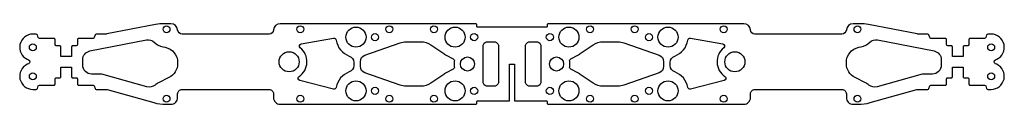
# Model space of a CAD drawing. Header units: millimetres. Extents: x -221 to 221, y -19 to 17.
import ezdxf

# ---------------------------------------------------------------- set-up
doc = ezdxf.new("R2010")
doc.units = ezdxf.units.MM

msp = doc.modelspace()

# ---------------------------------------------------------------- linework, layer by layer
for points in [[(15.75, -18.56, 0.414214), (16.25, -19.06), (104, -19.06, 0.414214), (107, -16.06), (107, -14.4, -0.414214), (109, -12.4), (148, -12.4, -0.414214), (150, -14.4), (150, -16.06, 0.414214), (153, -19.06), (155.27, -19.06, 0.067824), (160.63, -18.34), (181.61, -12.51, -0.067824), (182.41, -12.4), (186.58, -12.4, 0.320651), (187.06, -12.06), (187.47, -10.84, -0.320651), (187.95, -10.5), (194.5, -10.5, 0.414214), (195, -10), (195, -7.7, -0.414214), (195.5, -7.2), (197.09, -7.2, 0.414214), (197.59, -6.7), (197.59, -2.4), (202.41, -2.4), (202.41, -6.7, 0.414214), (202.91, -7.2), (204.5, -7.2, -0.414214), (205, -7.7), (205, -10, 0.414214), (205.5, -10.5), (212.05, -10.5, -0.320651), (212.53, -10.84), (212.94, -12.06, 0.320651), (213.42, -12.4), (214.97, -12.4, 0.803937), (217.45, -1.14), (216.94, -0.91, -0.639384), (216.94, 0.91), (217.45, 1.14, 0.803937), (214.97, 12.4), (213.42, 12.4, 0.320651), (212.94, 12.06), (212.53, 10.84, -0.320651), (212.05, 10.5), (205.5, 10.5, 0.414214), (205, 10), (205, 7.7, -0.414214), (204.5, 7.2), (202.91, 7.2, 0.414214), (202.41, 6.7), (202.41, 2.4), (197.59, 2.4), (197.59, 6.7, 0.414214), (197.09, 7.2), (195.5, 7.2, -0.414214), (195, 7.7), (195, 10, 0.414214), (194.5, 10.5), (187.95, 10.5, -0.320651), (187.47, 10.84), (187.06, 12.06, 0.320651), (186.58, 12.4), (182.29, 12.4, -0.048032), (181.72, 12.46), (159.89, 16.7, 0.048032), (156.07, 17.06), (153, 17.06, 0.394709), (150.01, 14.27, -0.394709), (148.01, 12.4), (108.99, 12.4, -0.394709), (106.99, 14.27, 0.394709), (104, 17.06), (16.25, 17.06, 0.414214), (15.75, 16.56), (15.75, 15.86, -0.414214), (15.45, 15.56), (-15.45, 15.56, -0.414214), (-15.75, 15.86), (-15.75, 16.56, 0.414214), (-16.25, 17.06), (-104, 17.06, 0.394709), (-106.99, 14.27, -0.394709), (-108.99, 12.4), (-148.01, 12.4, -0.394709), (-150.01, 14.27, 0.394709), (-153, 17.06), (-156.07, 17.06, 0.048032), (-159.89, 16.7), (-181.72, 12.46, -0.048032), (-182.29, 12.4), (-186.58, 12.4, 0.320651), (-187.06, 12.06), (-187.47, 10.84, -0.320651), (-187.95, 10.5), (-194.5, 10.5, 0.414214), (-195, 10), (-195, 7.7, -0.414214), (-195.5, 7.2), (-197.09, 7.2, 0.414214), (-197.59, 6.7), (-197.59, 2.4), (-202.41, 2.4), (-202.41, 6.7, 0.414214), (-202.91, 7.2), (-204.5, 7.2, -0.414214), (-205, 7.7), (-205, 10, 0.414214), (-205.5, 10.5), (-212.05, 10.5, -0.320651), (-212.53, 10.84), (-212.94, 12.06, 0.320651), (-213.42, 12.4), (-214.97, 12.4, 0.803937), (-217.45, 1.14), (-216.94, 0.91, -0.639384), (-216.94, -0.91), (-217.45, -1.14, 0.803937), (-214.97, -12.4), (-213.42, -12.4, 0.320651), (-212.94, -12.06), (-212.53, -10.84, -0.320651), (-212.05, -10.5), (-205.5, -10.5, 0.414214), (-205, -10), (-205, -7.7, -0.414214), (-204.5, -7.2), (-202.91, -7.2, 0.414214), (-202.41, -6.7), (-202.41, -2.4), (-197.59, -2.4), (-197.59, -6.7, 0.414214), (-197.09, -7.2), (-195.5, -7.2, -0.414214), (-195, -7.7), (-195, -10, 0.414214), (-194.5, -10.5), (-187.95, -10.5, -0.320651), (-187.47, -10.84), (-187.06, -12.06, 0.320651), (-186.58, -12.4), (-182.41, -12.4, -0.067824), (-181.61, -12.51), (-160.63, -18.34, 0.067824), (-155.27, -19.06), (-153, -19.06, 0.414214), (-150, -16.06), (-150, -14.4, -0.414214), (-148, -12.4), (-109, -12.4, -0.414214), (-107, -14.4), (-107, -16.06, 0.414214), (-104, -19.06), (-16.25, -19.06, 0.414214), (-15.75, -18.56), (-15.75, -17.87, -0.414214), (-15.45, -17.57), (-1.05, -17.57), (-1.05, -1), (1.05, -1), (1.05, -17.57), (15.45, -17.57, -0.414214), (15.75, -17.87)], [(-158.55, -9.39, 0.059946), (-160.15, -10.44, -0.247239), (-163.79, -11.23), (-184.03, -5.61, 0.067824), (-184.83, -5.5), (-188.59, -5.5, -0.414214), (-192.59, -1.5), (-192.59, 0.93, -0.359038), (-189.35, 4.86), (-164.02, 9.78, -0.24225), (-160.5, 8.76, 0.139432), (-156.63, 6.73), (-155.58, 6.51, -0.355495), (-150, -0.34), (-150, -0.82, -0.285299), (-153.9, -7.1)], [(-80.09, -12.28), (-95.22, -8.44, -0.648232), (-95.53, -6.64, 0.50759), (-95.03, 6.27, -0.648232), (-94.58, 8.04), (-80.05, 10.54, -0.414214), (-78.9, 9.72, 0.276867), (-73.01, 2.58, -0.31759), (-71.01, -0.25), (-71.01, -1.75, -0.31759), (-73.01, -4.58, 0.271857), (-78.87, -11.56, -0.414214)], [(-26.38, 1.27, -0.329203), (-25.88, 0.19, 0.100386), (-25.88, -2.19, -0.329203), (-26.38, -3.27), (-29.86, -5.16, 0.025227), (-30.63, -5.64), (-36.41, -9.59, -0.151051), (-40.92, -10.98), (-47.55, -10.98, -0.085198), (-50.21, -10.52), (-66.01, -4.94, -0.3178), (-68.01, -2.11), (-68.01, 0.11, -0.3178), (-66.01, 2.94), (-50.21, 8.52, -0.085198), (-47.55, 8.98), (-40.92, 8.98, -0.151051), (-36.41, 7.59), (-30.63, 3.64, 0.025227), (-29.86, 3.16)], [(-6, -9, -0.414214), (-8, -11), (-11, -11, -0.414214), (-13, -9), (-13, 7, -0.414214), (-11, 9), (-8, 9, -0.414214), (-6, 7)], [(8, -11, -0.414214), (6, -9), (6, 7, -0.414214), (8, 9), (11, 9, -0.414214), (13, 7), (13, -9, -0.414214), (11, -11)], [(25.88, 0.19, -0.329203), (26.38, 1.27), (29.86, 3.16, 0.025227), (30.63, 3.64), (36.41, 7.59, -0.151051), (40.92, 8.98), (47.55, 8.98, -0.085198), (50.21, 8.52), (66.01, 2.94, -0.3178), (68.01, 0.11), (68.01, -2.11, -0.3178), (66.01, -4.94), (50.21, -10.52, -0.085198), (47.55, -10.98), (40.92, -10.98, -0.151051), (36.41, -9.59), (30.63, -5.64, 0.025227), (29.86, -5.16), (26.38, -3.27, -0.329203), (25.88, -2.19, 0.100386)], [(95.22, -8.44), (80.09, -12.28, -0.414214), (78.87, -11.56, 0.271857), (73.01, -4.58, -0.31759), (71.01, -1.75), (71.01, -0.25, -0.31759), (73.01, 2.58, 0.276867), (78.9, 9.72, -0.414214), (80.05, 10.54), (94.58, 8.04, -0.648232), (95.03, 6.27, 0.50759), (95.53, -6.64, -0.648232)], [(160.15, -10.44, 0.059946), (158.55, -9.39), (153.9, -7.1, -0.285299), (150, -0.82), (150, -0.34, -0.355495), (155.58, 6.51), (156.63, 6.73, 0.139432), (160.5, 8.76, -0.24225), (164.02, 9.78), (189.35, 4.86, -0.359038), (192.59, 0.93), (192.59, -1.5, -0.414214), (188.59, -5.5), (184.83, -5.5, 0.067824), (184.03, -5.61), (163.79, -11.23, -0.247239)]]:
    msp.add_lwpolyline(points, format="xyb", close=True)
for centre, radius in [((-155, 14.57), 1.55), ((-95, 14.57), 1.55), ((-70, 11.06), 4.5), ((-55, 14.57), 1.55), ((-35, 14.57), 1.55), ((-25.55, 11.06), 4.5), ((25.55, 11.06), 4.5), ((35, 14.57), 1.55), ((55, 14.57), 1.55), ((70, 11.06), 4.5), ((95, 14.57), 1.55), ((155, 14.57), 1.55), ((-61.45, 11.06), 1.6), ((-17, 11.06), 1.6), ((17, 11.06), 1.6), ((61.45, 11.06), 1.6), ((-214.97, 6.5), 1.55), ((-100, 0), 4.5), ((100, 0), 4.5), ((214.97, 6.5), 1.55), ((-20, -1), 3.17), ((20, -1), 3.17), ((-214.97, -6.5), 1.55), ((-70, -13.06), 4.5), ((-25.55, -13.06), 4.5), ((25.55, -13.06), 4.5), ((70, -13.06), 4.5), ((214.97, -6.5), 1.55), ((-61.45, -13.06), 1.6), ((-17, -13.06), 1.6), ((17, -13.06), 1.6), ((61.45, -13.06), 1.6), ((-155, -16.56), 1.55), ((-95, -16.56), 1.55), ((-55, -16.56), 1.55), ((-35, -16.56), 1.55), ((35, -16.56), 1.55), ((55, -16.56), 1.55), ((95, -16.56), 1.55), ((155, -16.56), 1.55)]:
    msp.add_circle(centre, radius)

doc.saveas('drawing.dxf')
